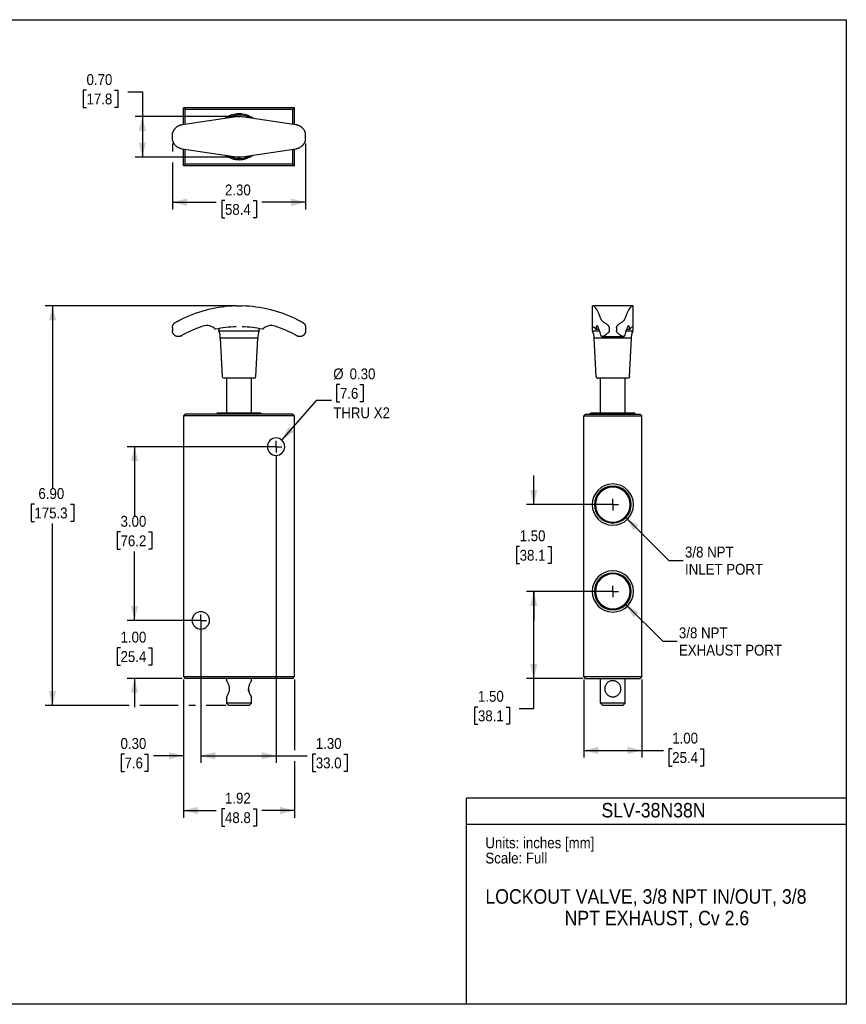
# Model space of a CAD drawing. Header units: inches. Extents: x 0 to 22, y 0 to 17.
# Tile 2 of 2: x 7.7 to 22, y 0 to 17. Entities that reach past the tile are written whole.
import ezdxf
from ezdxf.enums import TextEntityAlignment as Align

# ---------------------------------------------------------------- set-up
doc = ezdxf.new("R2010")
doc.units = ezdxf.units.IN
doc.header["$MEASUREMENT"] = 0
doc.linetypes.add('CENTERX2', pattern=[0.8, 0.5, -0.1, 0.1, -0.1])
doc.layers.add('CENTER', color=40, linetype='CENTERX2')
doc.layers.add('SLD-DEFPOINTS', color=7, linetype='Continuous')
doc.layers.add('DIMENSIONS', color=140, linetype='Continuous', lineweight=25)
doc.layers.add('TEXT', color=140, linetype='Continuous', lineweight=25)
doc.styles.add('SLDTEXTSTYLE0', font='GOTHIC.TTF', dxfattribs={"width": 0.913})
doc.dimstyles.new('SLDDIMSTYLE0', dxfattribs={"dimtxt": 0.1875, "dimasz": 0.25, "dimexe": 0, "dimexo": 0.0625, "dimgap": 0.046875, "dimtad": 0, "dimtih": 1, "dimtoh": 1, "dimrnd": 1e-09, "dimzin": 4, "dimdsep": 46, "dimtxsty": 'SLDTEXTSTYLE0', "dimsah": 1, "dimcen": 0.09, "dimadec": 0, "dimazin": 1, "dimtfac": 1, "dimtmove": 0, "dimatfit": 0, "dimfxl": 0, "dimfrac": 2, "dimtolj": 1, "dimtzin": 12, "dimarcsym": 0})
doc.dimstyles.new('SLDDIMSTYLE1', dxfattribs={"dimtxt": 0.1875, "dimasz": 0.25, "dimexe": 0, "dimexo": 0.0625, "dimgap": 0.046875, "dimtad": 0, "dimtih": 1, "dimtoh": 1, "dimrnd": 1e-09, "dimzin": 4, "dimdsep": 46, "dimtxsty": 'SLDTEXTSTYLE0', "dimsah": 1, "dimcen": 0.09, "dimadec": 0, "dimazin": 1, "dimtfac": 1, "dimtofl": 0, "dimtmove": 0, "dimatfit": 3, "dimfxl": 0, "dimfrac": 2, "dimtolj": 1, "dimtzin": 12, "dimarcsym": 0})
doc.dimstyles.new('SLDDIMSTYLE2', dxfattribs={"dimtxt": 0.1875, "dimasz": 0.25, "dimexe": 0, "dimexo": 0.0625, "dimgap": 0.046875, "dimtad": 0, "dimtih": 1, "dimtoh": 1, "dimrnd": 1e-09, "dimzin": 0, "dimdsep": 46, "dimtxsty": 'SLDTEXTSTYLE0', "dimsah": 1, "dimcen": 0.09, "dimadec": 0, "dimazin": 0, "dimtfac": 1, "dimtmove": 0, "dimatfit": 0, "dimfxl": 0, "dimfrac": 2, "dimtolj": 1, "dimtzin": 12, "dimarcsym": 0})
doc.dimstyles.new('SLDDIMSTYLE3', dxfattribs={"dimtxt": 0.1875, "dimasz": 0.25, "dimexe": 0, "dimexo": 0.0625, "dimgap": 0.046875, "dimtad": 0, "dimtih": 1, "dimtoh": 1, "dimrnd": 1e-09, "dimzin": 12, "dimdsep": 46, "dimtxsty": 'SLDTEXTSTYLE0', "dimsah": 1, "dimcen": 0.09, "dimadec": 0, "dimazin": 3, "dimtfac": 1, "dimtofl": 0, "dimtmove": 0, "dimatfit": 3, "dimfxl": 0, "dimfrac": 2, "dimtolj": 1, "dimtzin": 12, "dimarcsym": 0})
doc.dimstyles.new('SLDDIMSTYLE4', dxfattribs={"dimtxt": 0.1875, "dimasz": 0.25, "dimexe": 0, "dimexo": 0.0625, "dimgap": 0.046875, "dimtad": 0, "dimtih": 1, "dimtoh": 1, "dimrnd": 1e-09, "dimzin": 0, "dimdsep": 46, "dimtxsty": 'SLDTEXTSTYLE0', "dimsah": 1, "dimcen": 0, "dimadec": 0, "dimazin": 0, "dimtfac": 1, "dimtofl": 0, "dimtmove": 0, "dimatfit": 3, "dimfxl": 0, "dimfrac": 2, "dimtolj": 1, "dimtzin": 12, "dimarcsym": 0})
doc.dimstyles.new('SLDDIMSTYLE5', dxfattribs={"dimtxt": 0.1875, "dimasz": 0.25, "dimexe": 0, "dimexo": 0.0625, "dimgap": 0.046875, "dimtad": 0, "dimtih": 1, "dimtoh": 1, "dimrnd": 1e-09, "dimzin": 12, "dimdsep": 46, "dimtxsty": 'SLDTEXTSTYLE0', "dimsah": 1, "dimcen": 0, "dimadec": 0, "dimazin": 3, "dimtfac": 1, "dimtofl": 0, "dimtmove": 0, "dimatfit": 3, "dimfxl": 0, "dimfrac": 2, "dimtolj": 1, "dimtzin": 12, "dimarcsym": 0})
doc.dimstyles.new('SLDDIMSTYLE6', dxfattribs={"dimtxt": 0.1875, "dimasz": 0.25, "dimexe": 0, "dimexo": 0.0625, "dimgap": 0.046875, "dimtad": 0, "dimtih": 1, "dimtoh": 1, "dimrnd": 1e-09, "dimzin": 0, "dimdsep": 46, "dimtxsty": 'SLDTEXTSTYLE0', "dimsah": 1, "dimcen": 0.09, "dimadec": 0, "dimazin": 0, "dimtfac": 1, "dimtofl": 0, "dimtmove": 0, "dimatfit": 3, "dimfxl": 0, "dimfrac": 2, "dimtolj": 1, "dimtzin": 12, "dimarcsym": 0})

# ---------------------------------------------------------------- blocks, each defined once
blk = doc.blocks.new('Block1')
at = {"color": 140, "linetype": 'Continuous', "lineweight": 18}
blk.add_line((22, 0), (22, 3.56), dxfattribs=at)
at = {"layer": 'TEXT'}
for p, q in [((22, 3.56), (15.44, 3.56)), ((15.44, 0), (15.44, 3.56)), ((15.44, 3.11), (22, 3.11)), ((22, 0), (15.44, 0))]:
    blk.add_line(p, q, dxfattribs=at)
at = {"layer": 'TEXT', "char_height": 0.1875, "attachment_point": 1, "style": 'SLDTEXTSTYLE0'}
for s, insert in [('Units: inches [mm]', (15.766, 2.882)), ('Scale: Full', (15.766, 2.619))]:
    blk.add_mtext(s, dxfattribs=dict(at, insert=insert))
at = {"layer": 'TEXT', "color": 140, "style": 'SLDTEXTSTYLE0', "width": 0.913}
for tag, p in [('AUTOATTR1', (17.771, 3.151)), ('AUTOATTR0_0', (15.766, 1.662)), ('AUTOATTR0_1', (17.134, 1.289))]:
    blk.add_attdef(tag, text='', height=0.25, dxfattribs=at).set_placement(p, align=Align.BOTTOM_LEFT)
blk = doc.blocks.new('_D')
at = {"layer": 'DIMENSIONS'}
for p, q in [((9.706, 6.628), (9.706, 7.128)), ((10.801, 6.628), (9.581, 6.628)), ((9.464, 6.156), (9.406, 6.156)), ((9.406, 6.156), (9.406, 5.858)), ((9.948, 6.156), (10.006, 6.156)), ((10.006, 6.156), (10.006, 5.858)), ((9.406, 5.858), (9.464, 5.858)), ((10.006, 5.858), (9.948, 5.858)), ((10.531, 5.628), (9.581, 5.628)), ((9.706, 5.628), (9.706, 5.128))]:
    blk.add_line(p, q, dxfattribs=at)
for points in [[(9.706, 6.628), (9.768, 6.878), (9.643, 6.878)], [(9.706, 5.628), (9.643, 5.378), (9.768, 5.378)]]:
    blk.add_solid(points, dxfattribs=at)
at = {"layer": 'DIMENSIONS', "char_height": 0.1875, "attachment_point": 1, "style": 'SLDTEXTSTYLE0'}
for s, insert in [('1.00', (9.464, 6.433)), ('25.4', (9.464, 6.097))]:
    blk.add_mtext(s, dxfattribs=dict(at, insert=insert))
blk = doc.blocks.new('_D_1')
at = {"layer": 'DIMENSIONS'}
for p, q in [((12.101, 9.628), (9.581, 9.628)), ((9.706, 9.628), (9.706, 8.436)), ((9.464, 8.156), (9.406, 8.156)), ((9.406, 8.156), (9.406, 7.858)), ((9.948, 8.156), (10.006, 8.156)), ((10.006, 8.156), (10.006, 7.858)), ((9.406, 7.858), (9.464, 7.858)), ((10.006, 7.858), (9.948, 7.858)), ((9.706, 6.628), (9.706, 7.82)), ((10.701, 6.628), (9.581, 6.628))]:
    blk.add_line(p, q, dxfattribs=at)
for points in [[(9.706, 9.628), (9.643, 9.378), (9.768, 9.378)], [(9.706, 6.628), (9.768, 6.878), (9.643, 6.878)]]:
    blk.add_solid(points, dxfattribs=at)
at = {"layer": 'DIMENSIONS', "char_height": 0.1875, "attachment_point": 1, "style": 'SLDTEXTSTYLE0'}
for s, insert in [('3.00', (9.464, 8.433)), ('76.2', (9.464, 8.097))]:
    blk.add_mtext(s, dxfattribs=dict(at, insert=insert))
blk = doc.blocks.new('_D_2')
at = {"layer": 'DIMENSIONS'}
for p, q in [((10.851, 6.578), (10.851, 4.167)), ((10.551, 5.608), (10.551, 4.167)), ((9.533, 4.319), (9.476, 4.319)), ((9.476, 4.319), (9.476, 4.022)), ((9.879, 4.319), (9.936, 4.319)), ((9.936, 4.319), (9.936, 4.022)), ((10.551, 4.292), (10.031, 4.292)), ((10.851, 4.292), (11.351, 4.292)), ((9.476, 4.022), (9.533, 4.022)), ((9.936, 4.022), (9.879, 4.022))]:
    blk.add_line(p, q, dxfattribs=at)
for points in [[(10.551, 4.292), (10.301, 4.354), (10.301, 4.229)], [(10.851, 4.292), (11.101, 4.229), (11.101, 4.354)]]:
    blk.add_solid(points, dxfattribs=at)
at = {"layer": 'DIMENSIONS', "char_height": 0.1875, "attachment_point": 1, "style": 'SLDTEXTSTYLE0'}
for s, insert in [('0.30', (9.464, 4.597)), ('7.6', (9.533, 4.261))]:
    blk.add_mtext(s, dxfattribs=dict(at, insert=insert))
blk = doc.blocks.new('_D_3')
at = {"layer": 'DIMENSIONS'}
for p, q in [((12.151, 9.478), (12.151, 4.167)), ((10.851, 6.478), (10.851, 4.167)), ((10.851, 4.292), (12.151, 4.292)), ((12.151, 4.292), (12.685, 4.292)), ((12.837, 4.319), (12.78, 4.319)), ((12.78, 4.319), (12.78, 4.022)), ((13.322, 4.319), (13.379, 4.319)), ((13.379, 4.319), (13.379, 4.022)), ((12.78, 4.022), (12.837, 4.022)), ((13.379, 4.022), (13.322, 4.022))]:
    blk.add_line(p, q, dxfattribs=at)
for points in [[(10.851, 4.292), (11.101, 4.229), (11.101, 4.354)], [(12.151, 4.292), (11.901, 4.354), (11.901, 4.229)]]:
    blk.add_solid(points, dxfattribs=at)
at = {"layer": 'DIMENSIONS', "char_height": 0.1875, "attachment_point": 1, "style": 'SLDTEXTSTYLE0'}
for s, insert in [('1.30', (12.837, 4.597)), ('33.0', (12.837, 4.261))]:
    blk.add_mtext(s, dxfattribs=dict(at, insert=insert))
blk = doc.blocks.new('_D_4')
at = {"layer": 'DIMENSIONS'}
for p, q in [((10.551, 5.608), (10.551, 3.222)), ((12.471, 5.608), (12.471, 4.386)), ((12.471, 4.198), (12.471, 3.222)), ((10.551, 3.347), (11.116, 3.347)), ((11.268, 3.375), (11.211, 3.375)), ((11.211, 3.375), (11.211, 3.077)), ((11.753, 3.375), (11.811, 3.375)), ((11.811, 3.375), (11.811, 3.077)), ((12.471, 3.347), (11.906, 3.347)), ((11.211, 3.077), (11.268, 3.077)), ((11.811, 3.077), (11.753, 3.077))]:
    blk.add_line(p, q, dxfattribs=at)
for points in [[(10.551, 3.347), (10.801, 3.284), (10.801, 3.409)], [(12.471, 3.347), (12.221, 3.409), (12.221, 3.284)]]:
    blk.add_solid(points, dxfattribs=at)
at = {"layer": 'DIMENSIONS', "char_height": 0.1875, "attachment_point": 1, "style": 'SLDTEXTSTYLE0'}
for s, insert in [('1.92', (11.268, 3.652)), ('48.8', (11.268, 3.316))]:
    blk.add_mtext(s, dxfattribs=dict(at, insert=insert))
blk = doc.blocks.new('_D_5')
at = {"layer": 'DIMENSIONS'}
for p, q in [((13.253, 10.7), (13.196, 10.7)), ((13.196, 10.7), (13.196, 10.402)), ((13.599, 10.7), (13.656, 10.7)), ((13.656, 10.7), (13.656, 10.402)), ((12.25, 9.741), (12.857, 10.43)), ((12.857, 10.43), (13.107, 10.43)), ((13.196, 10.402), (13.253, 10.402)), ((13.656, 10.402), (13.599, 10.402))]:
    blk.add_line(p, q, dxfattribs=at)
blk.add_solid([(12.25, 9.741), (12.462, 9.887), (12.368, 9.969)], dxfattribs=at)
at = {"layer": 'DIMENSIONS', "char_height": 0.1875, "attachment_point": 1, "style": 'SLDTEXTSTYLE0'}
for s, insert in [('%%c', (13.138, 10.978)), ('0.30', (13.421, 10.978)), ('7.6', (13.253, 10.642)), ('THRU X2', (13.138, 10.306))]:
    blk.add_mtext(s, dxfattribs=dict(at, insert=insert))
blk = doc.blocks.new('_D_6')
at = {"layer": 'DIMENSIONS'}
for p, q in [((11.461, 12.058), (8.164, 12.058)), ((8.289, 12.058), (8.289, 8.916)), ((7.977, 8.636), (7.92, 8.636)), ((7.92, 8.636), (7.92, 8.338)), ((8.6, 8.636), (8.658, 8.636)), ((8.658, 8.636), (8.658, 8.338)), ((7.92, 8.338), (7.977, 8.338)), ((8.658, 8.338), (8.6, 8.338)), ((8.289, 5.158), (8.289, 8.3)), ((9.612, 5.158), (8.164, 5.158)), ((10.457, 5.158), (9.8, 5.158)), ((10.757, 5.158), (10.645, 5.158)), ((11.286, 5.158), (10.945, 5.158))]:
    blk.add_line(p, q, dxfattribs=at)
for points in [[(8.289, 12.058), (8.226, 11.808), (8.351, 11.808)], [(8.289, 5.158), (8.351, 5.408), (8.226, 5.408)]]:
    blk.add_solid(points, dxfattribs=at)
at = {"layer": 'DIMENSIONS', "char_height": 0.1875, "attachment_point": 1, "style": 'SLDTEXTSTYLE0'}
for s, insert in [('6.90', (8.046, 8.913)), ('175.3', (7.977, 8.577))]:
    blk.add_mtext(s, dxfattribs=dict(at, insert=insert))
blk = doc.blocks.new('SW_CENTERMARKSYMBOL_0')
at = {"layer": 'CENTER', "color": 0}
for q in [(-0.1, 0), (0, 0.1), (0, -0.1), (0.1, 0)]:
    blk.add_line((0, 0), q, dxfattribs=at)
blk = doc.blocks.new('SW_CENTERMARKSYMBOL_1')
at = {"layer": 'CENTER', "color": 0}
for q in [(-0.1, 0), (0, 0.1), (0, -0.1), (0.1, 0)]:
    blk.add_line((0, 0), q, dxfattribs=at)
blk = doc.blocks.new('_D_7')
at = {"layer": 'DIMENSIONS'}
for p, q in [((17.917, 7.128), (16.476, 7.128)), ((16.601, 5.628), (16.601, 7.128)), ((17.447, 5.628), (16.476, 5.628)), ((16.601, 5.106), (16.601, 5.628)), ((15.638, 5.133), (15.58, 5.133)), ((15.58, 5.133), (15.58, 4.836)), ((16.123, 5.133), (16.18, 5.133)), ((16.18, 5.133), (16.18, 4.836)), ((16.351, 5.106), (16.601, 5.106)), ((15.58, 4.836), (15.638, 4.836)), ((16.18, 4.836), (16.123, 4.836))]:
    blk.add_line(p, q, dxfattribs=at)
for points in [[(16.601, 7.128), (16.538, 6.878), (16.663, 6.878)], [(16.601, 5.628), (16.663, 5.878), (16.538, 5.878)]]:
    blk.add_solid(points, dxfattribs=at)
at = {"layer": 'DIMENSIONS', "char_height": 0.1875, "attachment_point": 1, "style": 'SLDTEXTSTYLE0'}
for s, insert in [('1.50', (15.638, 5.411)), ('38.1', (15.638, 5.075))]:
    blk.add_mtext(s, dxfattribs=dict(at, insert=insert))
blk = doc.blocks.new('_D_8')
at = {"layer": 'DIMENSIONS'}
for p, q in [((16.601, 8.628), (16.601, 9.128)), ((17.917, 8.628), (16.476, 8.628)), ((16.358, 7.906), (16.301, 7.906)), ((16.301, 7.906), (16.301, 7.608)), ((16.843, 7.906), (16.9, 7.906)), ((16.9, 7.906), (16.9, 7.608)), ((16.301, 7.608), (16.358, 7.608)), ((16.9, 7.608), (16.843, 7.608)), ((17.917, 7.128), (16.476, 7.128)), ((16.601, 7.128), (16.601, 6.628))]:
    blk.add_line(p, q, dxfattribs=at)
for points in [[(16.601, 8.628), (16.663, 8.878), (16.538, 8.878)], [(16.601, 7.128), (16.538, 6.878), (16.663, 6.878)]]:
    blk.add_solid(points, dxfattribs=at)
at = {"layer": 'DIMENSIONS', "char_height": 0.1875, "attachment_point": 1, "style": 'SLDTEXTSTYLE0'}
for s, insert in [('1.50', (16.358, 8.183)), ('38.1', (16.358, 7.847))]:
    blk.add_mtext(s, dxfattribs=dict(at, insert=insert))
blk = doc.blocks.new('_D_9')
at = {"layer": 'DIMENSIONS'}
for p, q in [((17.467, 5.608), (17.467, 4.259)), ((18.467, 5.608), (18.467, 4.259)), ((17.467, 4.384), (18.467, 4.384)), ((18.467, 4.384), (18.841, 4.384)), ((18.993, 4.412), (18.936, 4.412)), ((18.936, 4.412), (18.936, 4.114)), ((19.478, 4.412), (19.535, 4.412)), ((19.535, 4.412), (19.535, 4.114)), ((18.936, 4.114), (18.993, 4.114)), ((19.535, 4.114), (19.478, 4.114))]:
    blk.add_line(p, q, dxfattribs=at)
for points in [[(17.467, 4.384), (17.717, 4.322), (17.717, 4.447)], [(18.467, 4.384), (18.217, 4.447), (18.217, 4.322)]]:
    blk.add_solid(points, dxfattribs=at)
at = {"layer": 'DIMENSIONS', "char_height": 0.1875, "attachment_point": 1, "style": 'SLDTEXTSTYLE0'}
for s, insert in [('1.00', (18.993, 4.69)), ('25.4', (18.993, 4.354))]:
    blk.add_mtext(s, dxfattribs=dict(at, insert=insert))
blk = doc.blocks.new('_D_10')
at = {"layer": 'DIMENSIONS'}
for p, q in [((18.192, 6.903), (18.828, 6.267)), ((18.828, 6.267), (19.078, 6.267))]:
    blk.add_line(p, q, dxfattribs=at)
blk.add_solid([(18.192, 6.903), (18.325, 6.682), (18.413, 6.77)], dxfattribs=at)
at = {"layer": 'DIMENSIONS', "char_height": 0.1875, "attachment_point": 1, "style": 'SLDTEXTSTYLE0'}
for s, insert in [('3/8 NPT', (19.109, 6.507)), ('EXHAUST PORT', (19.109, 6.209))]:
    blk.add_mtext(s, dxfattribs=dict(at, insert=insert))
blk = doc.blocks.new('_D_11')
at = {"layer": 'DIMENSIONS'}
for p, q in [((18.192, 8.403), (18.932, 7.663)), ((18.932, 7.663), (19.182, 7.663))]:
    blk.add_line(p, q, dxfattribs=at)
blk.add_solid([(18.192, 8.403), (18.325, 8.182), (18.413, 8.27)], dxfattribs=at)
at = {"layer": 'DIMENSIONS', "char_height": 0.1875, "attachment_point": 1, "style": 'SLDTEXTSTYLE0'}
for s, insert in [('3/8 NPT', (19.214, 7.902)), ('INLET PORT', (19.214, 7.605))]:
    blk.add_mtext(s, dxfattribs=dict(at, insert=insert))
blk = doc.blocks.new('SW_CENTERMARKSYMBOL_2')
at = {"layer": 'CENTER', "color": 0}
for q in [(-0.1, 0), (0, 0.1), (0, -0.1), (0.1, 0)]:
    blk.add_line((0, 0), q, dxfattribs=at)
blk = doc.blocks.new('SW_CENTERMARKSYMBOL_3')
at = {"layer": 'CENTER', "color": 0}
for q in [(-0.1, 0), (0, 0.1), (0, -0.1), (0.1, 0)]:
    blk.add_line((0, 0), q, dxfattribs=at)
blk = doc.blocks.new('_D_12')
at = {"layer": 'DIMENSIONS'}
for p, q in [((8.877, 15.783), (8.82, 15.783)), ((8.82, 15.783), (8.82, 15.485)), ((9.362, 15.783), (9.419, 15.783)), ((9.419, 15.783), (9.419, 15.485)), ((9.591, 15.755), (9.841, 15.755)), ((9.841, 15.755), (9.841, 15.328)), ((8.82, 15.485), (8.877, 15.485)), ((9.419, 15.485), (9.362, 15.485)), ((11.461, 15.328), (9.716, 15.328)), ((9.841, 15.328), (9.841, 14.628)), ((11.461, 14.628), (9.716, 14.628))]:
    blk.add_line(p, q, dxfattribs=at)
for points in [[(9.841, 15.328), (9.778, 15.078), (9.903, 15.078)], [(9.841, 14.628), (9.903, 14.878), (9.778, 14.878)]]:
    blk.add_solid(points, dxfattribs=at)
at = {"layer": 'DIMENSIONS', "char_height": 0.1875, "attachment_point": 1, "style": 'SLDTEXTSTYLE0'}
for s, insert in [('0.70', (8.877, 16.06)), ('17.8', (8.877, 15.725))]:
    blk.add_mtext(s, dxfattribs=dict(at, insert=insert))
blk = doc.blocks.new('_D_13')
at = {"layer": 'DIMENSIONS'}
for p, q in [((10.361, 14.864), (10.361, 14.722)), ((12.661, 14.864), (12.661, 13.723)), ((10.361, 14.535), (10.361, 13.723)), ((10.361, 13.848), (11.116, 13.848)), ((11.268, 13.876), (11.211, 13.876)), ((11.211, 13.876), (11.211, 13.578)), ((11.753, 13.876), (11.811, 13.876)), ((11.811, 13.876), (11.811, 13.578)), ((12.661, 13.848), (11.906, 13.848)), ((11.211, 13.578), (11.268, 13.578)), ((11.811, 13.578), (11.753, 13.578))]:
    blk.add_line(p, q, dxfattribs=at)
for points in [[(10.361, 13.848), (10.611, 13.786), (10.611, 13.911)], [(12.661, 13.848), (12.411, 13.911), (12.411, 13.786)]]:
    blk.add_solid(points, dxfattribs=at)
at = {"layer": 'DIMENSIONS', "char_height": 0.1875, "attachment_point": 1, "style": 'SLDTEXTSTYLE0'}
for s, insert in [('2.30', (11.268, 14.154)), ('58.4', (11.268, 13.818))]:
    blk.add_mtext(s, dxfattribs=dict(at, insert=insert))

msp = doc.modelspace()

# ---------------------------------------------------------------- linework, layer by layer
at = {"color": 7, "linetype": 'Continuous'}
for p, q in [((0, 17), (22, 17)), ((22, 17), (22, 0)), ((22, 0), (0, 0))]:
    msp.add_line(p, q, dxfattribs=at)
for p, q in [((10.551, 15.188), (10.551, 15.478)), ((10.551, 15.478), (10.581, 15.448)), ((12.471, 15.478), (10.551, 15.478)), ((12.441, 15.448), (12.471, 15.478)), ((12.471, 15.188), (12.471, 15.478)), ((11.459, 15.324), (10.529, 15.185)), ((10.581, 15.193), (10.581, 15.448)), ((12.441, 15.448), (10.581, 15.448)), ((11.511, 15.33), (11.527, 15.328)), ((12.493, 15.185), (11.563, 15.324)), ((12.441, 15.193), (12.441, 15.448)), ((10.361, 14.914), (10.361, 15.042)), ((12.661, 14.914), (12.661, 15.042)), ((10.529, 14.772), (11.459, 14.632)), ((10.551, 14.478), (10.551, 14.768)), ((10.581, 14.508), (10.581, 14.764)), ((11.511, 14.626), (11.495, 14.629)), ((11.563, 14.632), (12.493, 14.772)), ((12.441, 14.508), (12.441, 14.764)), ((12.471, 14.478), (12.471, 14.768)), ((10.581, 14.508), (10.551, 14.478)), ((12.471, 14.478), (10.551, 14.478)), ((12.441, 14.508), (10.581, 14.508)), ((12.471, 14.478), (12.441, 14.508)), ((18.317, 12.058), (17.617, 12.058)), ((17.617, 11.625), (17.617, 12.058)), ((18.317, 11.625), (18.317, 12.058)), ((10.361, 11.686), (10.361, 11.628)), ((11.161, 11.665), (11.161, 11.625)), ((11.511, 11.625), (11.161, 11.625)), ((11.861, 11.625), (11.511, 11.625)), ((11.861, 11.625), (11.861, 11.665)), ((12.661, 11.686), (12.661, 11.628)), ((17.739, 11.625), (17.617, 11.625)), ((17.674, 11.654), (17.729, 11.654)), ((17.903, 11.686), (17.903, 11.628)), ((18.031, 11.686), (18.031, 11.628)), ((18.317, 11.625), (18.195, 11.625)), ((18.205, 11.654), (18.26, 11.654)), ((11.186, 11.502), (11.221, 10.837)), ((11.511, 11.502), (11.186, 11.502)), ((11.836, 11.502), (11.511, 11.502)), ((11.801, 10.837), (11.836, 11.502)), ((18.292, 11.502), (17.642, 11.502)), ((17.677, 10.837), (17.642, 11.502)), ((17.783, 11.528), (18.151, 11.528)), ((18.257, 10.837), (18.292, 11.502)), ((11.511, 10.808), (11.252, 10.808)), ((11.296, 10.808), (11.296, 10.208)), ((11.77, 10.808), (11.511, 10.808)), ((11.726, 10.208), (11.726, 10.808)), ((18.226, 10.808), (17.708, 10.808)), ((17.752, 10.208), (17.752, 10.808)), ((18.182, 10.208), (18.182, 10.808)), ((11.134, 10.208), (11.114, 10.188)), ((11.511, 10.208), (11.134, 10.208)), ((11.887, 10.208), (11.511, 10.208)), ((11.907, 10.188), (11.887, 10.208)), ((17.591, 10.208), (17.571, 10.188)), ((18.344, 10.208), (17.591, 10.208)), ((18.344, 10.208), (18.364, 10.188)), ((10.581, 10.188), (10.551, 10.158)), ((12.471, 10.158), (10.551, 10.158)), ((10.551, 10.158), (10.551, 5.658)), ((12.441, 10.188), (10.581, 10.188)), ((12.471, 10.158), (12.441, 10.188)), ((12.471, 5.658), (12.471, 10.158)), ((17.467, 10.158), (17.497, 10.188)), ((17.467, 5.658), (17.467, 10.158)), ((17.467, 10.158), (18.467, 10.158)), ((17.497, 10.188), (18.437, 10.188)), ((18.437, 10.188), (18.467, 10.158)), ((18.467, 5.658), (18.467, 10.158)), ((10.551, 5.658), (12.471, 5.658)), ((10.551, 5.658), (10.581, 5.628)), ((12.441, 5.628), (10.581, 5.628)), ((11.296, 5.628), (11.296, 5.588)), ((11.726, 5.588), (11.726, 5.628)), ((12.441, 5.628), (12.471, 5.658)), ((17.467, 5.658), (18.467, 5.658)), ((17.497, 5.628), (17.467, 5.658)), ((17.497, 5.628), (18.437, 5.628)), ((17.752, 5.198), (17.752, 5.628)), ((18.182, 5.198), (18.182, 5.628)), ((18.467, 5.658), (18.437, 5.628)), ((11.296, 5.308), (11.296, 5.198)), ((11.726, 5.198), (11.726, 5.308)), ((11.296, 5.198), (11.336, 5.158)), ((11.511, 5.198), (11.296, 5.198)), ((11.511, 5.158), (11.336, 5.158)), ((11.726, 5.198), (11.511, 5.198)), ((11.686, 5.158), (11.511, 5.158)), ((11.686, 5.158), (11.726, 5.198)), ((18.182, 5.198), (17.752, 5.198)), ((17.792, 5.158), (17.752, 5.198)), ((18.142, 5.158), (17.792, 5.158)), ((18.142, 5.158), (18.182, 5.198))]:
    msp.add_line(p, q)
at = {"flags": 128}
for points in [[(11.493, 15.327), (11.495, 15.328), (11.511, 15.33)], [(11.529, 14.629), (11.527, 14.629), (11.511, 14.626)]]:
    msp.add_lwpolyline(points, dxfattribs=at)
for centre, radius, start, end in [((11.511, 14.978), 0.397, 90, 126.549), ((11.511, 14.978), 0.377, 90, 120.1468), ((11.511, 14.978), 0.397, 53.451, 90), ((11.511, 14.978), 0.377, 59.8532, 90), ((11.511, 14.978), 0.396, 233.451, 270), ((11.511, 14.978), 0.376, 239.8532, 270), ((11.511, 14.978), 0.396, 270, 306.549), ((11.511, 14.978), 0.377, 270, 300.1468), ((11.511, 9.798), 2.26, 91.315, 115.7513), ((11.511, 9.798), 2.26, 64.2487, 88.685), ((11.511, 9.798), 2.01, 108.0488, 119.2423), ((10.953, 11.509), 0.21, 43.5852, 108.0488), ((11.511, 9.798), 1.9, 91.5642, 102.3252), ((10.977, 11.524), 0.21, 354.1007, 28.8772), ((11.511, 9.798), 1.9, 77.6748, 88.4358), ((12.045, 11.524), 0.21, 151.1228, 185.8993), ((12.069, 11.509), 0.21, 71.9512, 136.4148), ((11.511, 9.798), 2.01, 60.7577, 71.9512), ((11.252, 10.839), 0.031, 183, 270), ((11.77, 10.839), 0.031, 270, 357), ((12.151, 9.628), 0.15, 0, 180), ((12.151, 9.628), 0.15, 180, 0), ((17.967, 8.628), 0.356, 0, 180), ((17.967, 8.628), 0.318, 0, 180), ((17.967, 8.628), 0.302, 0, 180), ((17.967, 8.628), 0.356, 180, 0), ((17.967, 8.628), 0.318, 180, 0), ((17.967, 8.628), 0.302, 180, 0), ((17.967, 7.128), 0.356, 0, 180), ((17.967, 7.128), 0.318, 0, 180), ((17.967, 7.128), 0.302, 0, 180), ((17.967, 7.128), 0.356, 180, 0), ((17.967, 7.128), 0.318, 180, 0), ((17.967, 7.128), 0.302, 180, 0), ((10.851, 6.628), 0.15, 0, 180), ((10.851, 6.628), 0.15, 180, 0)]:
    msp.add_arc(centre, radius, start, end)
for centre, major_axis, start_param, end_param in [((17.613, 9.798), (0, 2.26), 5.83374, 6.260235), ((18.321, 9.798), (0, 2.26), 0.022951, 0.449445), ((17.697, 11.509), (0, 0.21), 5.968174, 7.093276), ((18.237, 11.509), (0, 0.21), 5.473095, 6.598196), ((17.613, 9.798), (0, 1.9), 6.068069, 6.255885), ((17.613, 9.798), (0, 2.01), 5.772811, 5.968174), ((18.321, 9.798), (0, 2.01), 0.315011, 0.510374), ((18.321, 9.798), (0, 1.9), 0.0273, 0.215116)]:
    msp.add_ellipse(centre, major_axis=major_axis, ratio=0.149838, start_param=start_param, end_param=end_param)
for points, knots in [([(11.511, 15.328), (11.509, 15.328), (11.504, 15.328), (11.497, 15.328), (11.49, 15.328), (11.483, 15.327), (11.476, 15.327), (11.468, 15.326), (11.463, 15.325), (11.46, 15.325), (11.459, 15.324)], [0, 0, 0, 0, 0.135855, 0.271767, 0.407796, 0.543999, 0.680433, 0.817155, 0.954223, 1, 1, 1, 1]), ([(11.563, 15.324), (11.56, 15.325), (11.556, 15.325), (11.549, 15.326), (11.542, 15.327), (11.535, 15.328), (11.527, 15.328), (11.52, 15.328), (11.515, 15.328), (11.512, 15.328), (11.511, 15.328)], [0, 0, 0, 0, 0.137196, 0.2740274, 0.4105512, 0.5468244, 0.6829047, 0.8188496, 0.9547172, 1, 1, 1, 1]), ([(10.529, 15.185), (10.526, 15.185), (10.52, 15.184), (10.508, 15.181), (10.494, 15.177), (10.477, 15.171), (10.461, 15.163), (10.445, 15.154), (10.431, 15.143), (10.42, 15.134), (10.414, 15.128), (10.412, 15.126)], [0, 0, 0, 0, 0.068499, 0.136657, 0.272338, 0.407891, 0.544132, 0.681103, 0.817634, 0.954245, 1, 1, 1, 1]), ([(12.61, 15.126), (12.607, 15.128), (12.603, 15.133), (12.596, 15.139), (12.589, 15.145), (12.579, 15.152), (12.566, 15.16), (12.55, 15.168), (12.534, 15.175), (12.516, 15.18), (12.503, 15.184), (12.495, 15.185), (12.493, 15.185)], [0, 0, 0, 0, 0.068532, 0.136685, 0.204584, 0.272349, 0.407911, 0.544241, 0.681171, 0.817663, 0.954268, 1, 1, 1, 1]), ([(10.412, 15.126), (10.411, 15.125), (10.409, 15.123), (10.405, 15.119), (10.401, 15.114), (10.395, 15.107), (10.39, 15.101), (10.386, 15.094), (10.382, 15.088), (10.378, 15.081), (10.374, 15.074), (10.371, 15.068), (10.368, 15.062), (10.366, 15.056), (10.364, 15.05), (10.362, 15.046), (10.361, 15.044), (10.361, 15.043), (10.361, 15.042), (10.361, 15.042), (10.361, 15.042)], [0, 0, 0, 0, 0.034244, 0.068348, 0.136252, 0.203932, 0.271583, 0.339449, 0.407531, 0.475764, 0.544037, 0.612223, 0.680561, 0.749004, 0.817516, 0.885783, 0.919992, 0.954208, 0.97705, 1, 1, 1, 1]), ([(12.661, 15.042), (12.661, 15.042), (12.661, 15.042), (12.661, 15.043), (12.661, 15.044), (12.66, 15.044), (12.66, 15.046), (12.659, 15.048), (12.658, 15.052), (12.655, 15.058), (12.653, 15.064), (12.65, 15.07), (12.646, 15.076), (12.642, 15.085), (12.635, 15.096), (12.625, 15.109), (12.616, 15.119), (12.611, 15.125), (12.61, 15.126)], [0, 0, 0, 0, 0.0230663, 0.0459563, 0.0687882, 0.0916237, 0.1144813, 0.1373441, 0.2058134, 0.2743921, 0.342503, 0.4103553, 0.4782232, 0.54628, 0.6827255, 0.8185143, 0.9543821, 1, 1, 1, 1]), ([(10.361, 14.914), (10.361, 14.914), (10.361, 14.914), (10.361, 14.914), (10.361, 14.913), (10.362, 14.912), (10.362, 14.911), (10.363, 14.909), (10.364, 14.905), (10.366, 14.899), (10.369, 14.893), (10.372, 14.887), (10.375, 14.88), (10.38, 14.871), (10.387, 14.86), (10.397, 14.847), (10.406, 14.837), (10.411, 14.832), (10.412, 14.83)], [0, 0, 0, 0, 0.023066, 0.045956, 0.068788, 0.091624, 0.114481, 0.137344, 0.205813, 0.274392, 0.342503, 0.410355, 0.478223, 0.54628, 0.682725, 0.818514, 0.954382, 1, 1, 1, 1]), ([(10.412, 14.83), (10.415, 14.828), (10.419, 14.824), (10.426, 14.818), (10.433, 14.812), (10.443, 14.805), (10.456, 14.797), (10.472, 14.789), (10.488, 14.782), (10.505, 14.776), (10.519, 14.773), (10.527, 14.772), (10.529, 14.772)], [0, 0, 0, 0, 0.068532, 0.136685, 0.204584, 0.272349, 0.407911, 0.544241, 0.681171, 0.817663, 0.954268, 1, 1, 1, 1]), ([(12.493, 14.772), (12.496, 14.772), (12.502, 14.773), (12.513, 14.776), (12.528, 14.78), (12.545, 14.786), (12.561, 14.794), (12.576, 14.803), (12.591, 14.814), (12.602, 14.823), (12.608, 14.829), (12.61, 14.83)], [0, 0, 0, 0, 0.0684989, 0.1366574, 0.2723376, 0.4078908, 0.5441324, 0.6811032, 0.8176335, 0.9542448, 1, 1, 1, 1]), ([(12.61, 14.83), (12.611, 14.831), (12.613, 14.833), (12.617, 14.838), (12.621, 14.843), (12.626, 14.849), (12.631, 14.856), (12.636, 14.862), (12.64, 14.869), (12.644, 14.876), (12.648, 14.882), (12.651, 14.889), (12.654, 14.895), (12.656, 14.901), (12.658, 14.907), (12.66, 14.91), (12.66, 14.913), (12.661, 14.914), (12.661, 14.914), (12.661, 14.914), (12.661, 14.914)], [0, 0, 0, 0, 0.034244, 0.068348, 0.136252, 0.203932, 0.271583, 0.339449, 0.407531, 0.475764, 0.544037, 0.612223, 0.680561, 0.749004, 0.817516, 0.885783, 0.919992, 0.954208, 0.97705, 1, 1, 1, 1]), ([(11.459, 14.632), (11.461, 14.632), (11.466, 14.631), (11.476, 14.63), (11.487, 14.629), (11.5, 14.628), (11.508, 14.628), (11.511, 14.628)], [0, 0, 0, 0, 0.1372, 0.274036, 0.546828, 0.818847, 1, 1, 1, 1]), ([(11.511, 14.628), (11.513, 14.628), (11.518, 14.628), (11.527, 14.629), (11.539, 14.629), (11.552, 14.631), (11.56, 14.632), (11.563, 14.632)], [0, 0, 0, 0, 0.135859, 0.2717761, 0.5440016, 0.8171525, 1, 1, 1, 1]), ([(11.459, 12.057), (11.461, 12.057), (11.466, 12.058), (11.476, 12.058), (11.487, 12.058), (11.5, 12.058), (11.508, 12.058), (11.511, 12.058)], [0, 0, 0, 0, 0.1372, 0.274036, 0.546828, 0.818847, 1, 1, 1, 1]), ([(11.511, 12.058), (11.513, 12.058), (11.518, 12.058), (11.527, 12.058), (11.539, 12.058), (11.552, 12.058), (11.56, 12.057), (11.563, 12.057)], [0, 0, 0, 0, 0.135859, 0.2717761, 0.5440016, 0.8171525, 1, 1, 1, 1]), ([(17.617, 12.058), (17.617, 12.058), (17.617, 12.058), (17.617, 12.058), (17.618, 12.058), (17.619, 12.058), (17.62, 12.057), (17.621, 12.057)], [0, 0, 0, 0, 0.135859, 0.2717761, 0.5440016, 0.8171525, 1, 1, 1, 1]), ([(18.313, 12.057), (18.313, 12.057), (18.314, 12.058), (18.315, 12.058), (18.316, 12.058), (18.316, 12.058), (18.317, 12.058), (18.317, 12.058), (18.317, 12.058), (18.317, 12.058), (18.317, 12.058)], [0, 0, 0, 0, 0.137196, 0.2740274, 0.4105512, 0.5468244, 0.6829047, 0.8188496, 0.9547172, 1, 1, 1, 1]), ([(10.361, 11.686), (10.361, 11.687), (10.361, 11.689), (10.361, 11.692), (10.361, 11.695), (10.362, 11.698), (10.362, 11.701), (10.363, 11.705), (10.364, 11.712), (10.366, 11.719), (10.369, 11.725), (10.372, 11.732), (10.375, 11.737), (10.38, 11.745), (10.387, 11.754), (10.397, 11.763), (10.406, 11.769), (10.411, 11.772), (10.412, 11.773)], [0, 0, 0, 0, 0.023066, 0.045956, 0.068788, 0.091624, 0.114481, 0.137344, 0.205813, 0.274392, 0.342503, 0.410355, 0.478223, 0.54628, 0.682725, 0.818514, 0.954382, 1, 1, 1, 1]), ([(10.412, 11.773), (10.415, 11.774), (10.419, 11.777), (10.426, 11.78), (10.433, 11.784), (10.443, 11.79), (10.456, 11.796), (10.472, 11.805), (10.488, 11.813), (10.505, 11.822), (10.519, 11.829), (10.527, 11.833), (10.529, 11.834)], [0, 0, 0, 0, 0.068532, 0.136685, 0.204584, 0.272349, 0.407911, 0.544241, 0.681171, 0.817663, 0.954268, 1, 1, 1, 1]), ([(12.493, 11.834), (12.496, 11.832), (12.502, 11.829), (12.513, 11.823), (12.528, 11.816), (12.545, 11.808), (12.561, 11.799), (12.576, 11.791), (12.591, 11.783), (12.602, 11.777), (12.608, 11.774), (12.61, 11.773)], [0, 0, 0, 0, 0.0684989, 0.1366574, 0.2723376, 0.4078908, 0.5441324, 0.6811032, 0.8176335, 0.9542448, 1, 1, 1, 1]), ([(12.61, 11.773), (12.611, 11.772), (12.613, 11.771), (12.617, 11.769), (12.621, 11.765), (12.626, 11.761), (12.631, 11.757), (12.636, 11.752), (12.64, 11.747), (12.644, 11.741), (12.648, 11.736), (12.651, 11.73), (12.654, 11.723), (12.656, 11.716), (12.658, 11.709), (12.66, 11.702), (12.66, 11.696), (12.661, 11.692), (12.661, 11.689), (12.661, 11.687), (12.661, 11.686)], [0, 0, 0, 0, 0.034244, 0.068348, 0.136252, 0.203932, 0.271583, 0.339449, 0.407531, 0.475764, 0.544037, 0.612223, 0.680561, 0.749004, 0.817516, 0.885783, 0.919992, 0.954208, 0.97705, 1, 1, 1, 1]), ([(17.76, 11.834), (17.761, 11.832), (17.762, 11.829), (17.764, 11.823), (17.768, 11.816), (17.775, 11.808), (17.783, 11.799), (17.792, 11.791), (17.802, 11.783), (17.812, 11.777), (17.818, 11.774), (17.819, 11.773)], [0, 0, 0, 0, 0.0684989, 0.1366574, 0.2723376, 0.4078908, 0.5441324, 0.6811032, 0.8176335, 0.9542448, 1, 1, 1, 1]), ([(17.819, 11.773), (17.82, 11.772), (17.822, 11.771), (17.826, 11.769), (17.832, 11.765), (17.838, 11.761), (17.845, 11.757), (17.851, 11.752), (17.858, 11.747), (17.864, 11.741), (17.871, 11.736), (17.877, 11.73), (17.884, 11.723), (17.89, 11.716), (17.895, 11.709), (17.899, 11.702), (17.901, 11.696), (17.902, 11.692), (17.903, 11.689), (17.903, 11.687), (17.903, 11.686)], [0, 0, 0, 0, 0.034244, 0.068348, 0.136252, 0.203932, 0.271583, 0.339449, 0.407531, 0.475764, 0.544037, 0.612223, 0.680561, 0.749004, 0.817516, 0.885783, 0.919992, 0.954208, 0.97705, 1, 1, 1, 1]), ([(18.031, 11.686), (18.031, 11.687), (18.031, 11.689), (18.031, 11.692), (18.032, 11.695), (18.033, 11.698), (18.034, 11.701), (18.037, 11.705), (18.041, 11.712), (18.046, 11.719), (18.052, 11.725), (18.059, 11.732), (18.065, 11.737), (18.074, 11.745), (18.085, 11.754), (18.098, 11.763), (18.108, 11.769), (18.114, 11.772), (18.115, 11.773)], [0, 0, 0, 0, 0.0230663, 0.0459563, 0.0687882, 0.0916237, 0.1144813, 0.1373441, 0.2058134, 0.2743921, 0.342503, 0.4103553, 0.4782232, 0.54628, 0.6827255, 0.8185143, 0.9543821, 1, 1, 1, 1]), ([(18.115, 11.773), (18.117, 11.774), (18.121, 11.777), (18.128, 11.78), (18.133, 11.784), (18.14, 11.79), (18.148, 11.796), (18.157, 11.805), (18.164, 11.813), (18.169, 11.822), (18.172, 11.829), (18.173, 11.833), (18.174, 11.834)], [0, 0, 0, 0, 0.068532, 0.136685, 0.204584, 0.272349, 0.407911, 0.544241, 0.681171, 0.817663, 0.954268, 1, 1, 1, 1]), ([(10.511, 11.541), (10.509, 11.54), (10.506, 11.539), (10.501, 11.536), (10.495, 11.534), (10.488, 11.532), (10.477, 11.529), (10.464, 11.528), (10.449, 11.529), (10.434, 11.531), (10.421, 11.536), (10.409, 11.542), (10.399, 11.549), (10.39, 11.558), (10.382, 11.567), (10.375, 11.577), (10.37, 11.587), (10.367, 11.595), (10.364, 11.601), (10.363, 11.609), (10.362, 11.616), (10.361, 11.622), (10.361, 11.626), (10.361, 11.628)], [0, 0, 0, 0, 0.022881, 0.045601, 0.068248, 0.102265, 0.136551, 0.204723, 0.273089, 0.341119, 0.409126, 0.477408, 0.545182, 0.612939, 0.681107, 0.749235, 0.81717, 0.851381, 0.885676, 0.919986, 0.954214, 0.977071, 1, 1, 1, 1]), ([(12.661, 11.628), (12.661, 11.627), (12.661, 11.625), (12.661, 11.621), (12.66, 11.618), (12.66, 11.615), (12.659, 11.61), (12.658, 11.604), (12.656, 11.597), (12.654, 11.591), (12.65, 11.583), (12.645, 11.574), (12.638, 11.564), (12.629, 11.555), (12.62, 11.547), (12.609, 11.54), (12.596, 11.534), (12.583, 11.53), (12.568, 11.528), (12.553, 11.528), (12.54, 11.53), (12.529, 11.533), (12.522, 11.536), (12.516, 11.539), (12.513, 11.54), (12.511, 11.541)], [0, 0, 0, 0, 0.013826, 0.027538, 0.041225, 0.054944, 0.068676, 0.102859, 0.137208, 0.171346, 0.205299, 0.273181, 0.341419, 0.409445, 0.477313, 0.545486, 0.613573, 0.68163, 0.749834, 0.817737, 0.88613, 0.920201, 0.954289, 0.977091, 1, 1, 1, 1]), ([(17.642, 11.502), (17.644, 11.523), (17.643, 11.545), (17.635, 11.586), (17.627, 11.606), (17.617, 11.625)], [0, 0, 0, 0, 0.5, 0.5, 1, 1, 1, 1]), ([(17.903, 11.628), (17.903, 11.627), (17.903, 11.625), (17.902, 11.621), (17.902, 11.618), (17.9, 11.615), (17.898, 11.61), (17.895, 11.604), (17.889, 11.597), (17.884, 11.591), (17.876, 11.583), (17.866, 11.574), (17.854, 11.564), (17.841, 11.555), (17.829, 11.547), (17.818, 11.54), (17.807, 11.534), (17.796, 11.53), (17.787, 11.528), (17.779, 11.528), (17.773, 11.53), (17.769, 11.533), (17.767, 11.536), (17.765, 11.539), (17.764, 11.54), (17.764, 11.541)], [0, 0, 0, 0, 0.013826, 0.027538, 0.041225, 0.054944, 0.068676, 0.102859, 0.137208, 0.171346, 0.205299, 0.273181, 0.341419, 0.409445, 0.477313, 0.545486, 0.613573, 0.68163, 0.749834, 0.817737, 0.88613, 0.920201, 0.954289, 0.977091, 1, 1, 1, 1]), ([(18.17, 11.541), (18.17, 11.54), (18.169, 11.539), (18.167, 11.536), (18.166, 11.534), (18.163, 11.532), (18.159, 11.529), (18.153, 11.528), (18.144, 11.529), (18.134, 11.531), (18.124, 11.536), (18.112, 11.542), (18.101, 11.549), (18.089, 11.558), (18.076, 11.567), (18.064, 11.577), (18.054, 11.587), (18.046, 11.595), (18.041, 11.601), (18.036, 11.609), (18.033, 11.616), (18.031, 11.622), (18.031, 11.626), (18.031, 11.628)], [0, 0, 0, 0, 0.022881, 0.045601, 0.068248, 0.102265, 0.136551, 0.204723, 0.273089, 0.341119, 0.409126, 0.477408, 0.545182, 0.612939, 0.681107, 0.749235, 0.81717, 0.851381, 0.885676, 0.919986, 0.954214, 0.977071, 1, 1, 1, 1]), ([(18.292, 11.502), (18.29, 11.523), (18.291, 11.545), (18.299, 11.586), (18.307, 11.606), (18.317, 11.625)], [0, 0, 0, 0, 0.5, 0.5, 1, 1, 1, 1]), ([(10.511, 11.541), (10.512, 11.542), (10.513, 11.543), (10.516, 11.544), (10.518, 11.546), (10.521, 11.547), (10.523, 11.549), (10.526, 11.55), (10.528, 11.551), (10.529, 11.552), (10.529, 11.552)], [0, 0, 0, 0, 0.136407, 0.272773, 0.409113, 0.545443, 0.681778, 0.818133, 0.954525, 1, 1, 1, 1]), ([(12.493, 11.552), (12.494, 11.551), (12.495, 11.55), (12.498, 11.549), (12.5, 11.548), (12.503, 11.546), (12.505, 11.545), (12.508, 11.543), (12.51, 11.542), (12.511, 11.542), (12.511, 11.541)], [0, 0, 0, 0, 0.136407, 0.272773, 0.409113, 0.545443, 0.681778, 0.818133, 0.954525, 1, 1, 1, 1]), ([(17.76, 11.552), (17.76, 11.551), (17.761, 11.55), (17.761, 11.549), (17.761, 11.548), (17.762, 11.546), (17.762, 11.545), (17.763, 11.543), (17.763, 11.542), (17.764, 11.542), (17.764, 11.541)], [0, 0, 0, 0, 0.136407, 0.272773, 0.409113, 0.545443, 0.681778, 0.818133, 0.954525, 1, 1, 1, 1]), ([(18.17, 11.541), (18.17, 11.542), (18.171, 11.543), (18.171, 11.544), (18.172, 11.546), (18.172, 11.547), (18.173, 11.549), (18.173, 11.55), (18.174, 11.551), (18.174, 11.552), (18.174, 11.552)], [0, 0, 0, 0, 0.136407, 0.272773, 0.409113, 0.545443, 0.681778, 0.818133, 0.954525, 1, 1, 1, 1]), ([(17.677, 10.837), (17.677, 10.83), (17.681, 10.822), (17.692, 10.811), (17.7, 10.808), (17.708, 10.808)], [0, 0, 0, 0, 0.5, 0.5, 1, 1, 1, 1]), ([(18.257, 10.837), (18.257, 10.83), (18.253, 10.822), (18.242, 10.811), (18.234, 10.808), (18.226, 10.808)], [0, 0, 0, 0, 0.5, 0.5, 1, 1, 1, 1]), ([(11.348, 5.448), (11.347, 5.457), (11.346, 5.476), (11.339, 5.503), (11.33, 5.527), (11.32, 5.547), (11.311, 5.564), (11.303, 5.578), (11.298, 5.586), (11.295, 5.589), (11.296, 5.588), (11.296, 5.588)], [0, 0, 0, 0, 0.124576, 0.249788, 0.374947, 0.499845, 0.625075, 0.749125, 0.87422, 0.998475, 1, 1, 1, 1]), ([(11.296, 5.308), (11.296, 5.309), (11.297, 5.31), (11.303, 5.318), (11.311, 5.331), (11.32, 5.349), (11.33, 5.369), (11.339, 5.393), (11.346, 5.419), (11.347, 5.438), (11.348, 5.448)], [0, 0, 0, 0, 0.124235, 0.249081, 0.374338, 0.499659, 0.624353, 0.749632, 0.874623, 1, 1, 1, 1]), ([(11.726, 5.588), (11.726, 5.587), (11.725, 5.586), (11.719, 5.578), (11.711, 5.564), (11.702, 5.547), (11.692, 5.527), (11.683, 5.503), (11.676, 5.476), (11.675, 5.457), (11.674, 5.448)], [0, 0, 0, 0, 0.124544, 0.249424, 0.374714, 0.500069, 0.624795, 0.750108, 0.875133, 1, 1, 1, 1]), ([(11.674, 5.448), (11.674, 5.446), (11.674, 5.443), (11.674, 5.438), (11.675, 5.433), (11.676, 5.426), (11.677, 5.417), (11.68, 5.404), (11.684, 5.389), (11.691, 5.372), (11.698, 5.356), (11.705, 5.342), (11.712, 5.33), (11.718, 5.321), (11.722, 5.315), (11.724, 5.311), (11.725, 5.309), (11.726, 5.308), (11.726, 5.308), (11.726, 5.308)], [0, 0, 0, 0, 0.022739, 0.045519, 0.06822, 0.090805, 0.136214, 0.18185, 0.272878, 0.363505, 0.454664, 0.545455, 0.636587, 0.726973, 0.81748, 0.863133, 0.908754, 0.954296, 1, 1, 1, 1]), ([(11.683, 5.393), (11.682, 5.396), (11.681, 5.4), (11.679, 5.408), (11.677, 5.417), (11.675, 5.43), (11.674, 5.441), (11.674, 5.448), (11.674, 5.448)], [0, 0, 0, 0, 0.1341803, 0.2689154, 0.4506919, 0.6315005, 0.9950453, 1, 1, 1, 1]), ([(18.107, 5.448), (18.107, 5.45), (18.107, 5.453), (18.107, 5.458), (18.106, 5.463), (18.105, 5.47), (18.104, 5.478), (18.1, 5.491), (18.094, 5.507), (18.085, 5.524), (18.073, 5.54), (18.06, 5.553), (18.044, 5.565), (18.027, 5.575), (18.008, 5.582), (17.988, 5.587), (17.967, 5.588), (17.947, 5.587), (17.927, 5.583), (17.908, 5.575), (17.89, 5.566), (17.875, 5.554), (17.861, 5.54), (17.849, 5.524), (17.84, 5.507), (17.833, 5.489), (17.828, 5.469), (17.827, 5.455), (17.827, 5.448), (17.827, 5.448)], [0, 0, 0, 0, 0.011209, 0.02238, 0.03354, 0.044713, 0.067481, 0.090294, 0.135805, 0.181416, 0.226834, 0.272411, 0.317594, 0.363039, 0.408476, 0.453882, 0.499371, 0.544797, 0.590289, 0.635762, 0.681331, 0.726882, 0.772382, 0.817727, 0.863347, 0.908722, 0.954337, 0.999704, 1, 1, 1, 1]), ([(17.827, 5.448), (17.827, 5.446), (17.827, 5.443), (17.827, 5.438), (17.828, 5.433), (17.829, 5.426), (17.83, 5.417), (17.834, 5.404), (17.84, 5.389), (17.849, 5.372), (17.861, 5.356), (17.875, 5.342), (17.89, 5.33), (17.907, 5.321), (17.923, 5.315), (17.936, 5.311), (17.946, 5.309), (17.957, 5.308), (17.964, 5.308), (17.967, 5.308)], [0, 0, 0, 0, 0.022739, 0.045519, 0.06822, 0.090805, 0.136214, 0.18185, 0.272878, 0.363505, 0.454664, 0.545455, 0.636587, 0.726973, 0.81748, 0.863133, 0.908754, 0.954296, 1, 1, 1, 1]), ([(17.967, 5.308), (17.969, 5.308), (17.974, 5.308), (17.981, 5.309), (17.989, 5.31), (17.998, 5.311), (18.011, 5.315), (18.026, 5.321), (18.044, 5.33), (18.059, 5.342), (18.073, 5.356), (18.085, 5.371), (18.094, 5.389), (18.101, 5.407), (18.106, 5.427), (18.107, 5.441), (18.107, 5.448), (18.107, 5.448)], [0, 0, 0, 0, 0.030449, 0.060684, 0.090811, 0.136025, 0.181539, 0.272452, 0.363197, 0.454068, 0.54488, 0.635819, 0.726009, 0.816846, 0.907638, 0.998758, 1, 1, 1, 1])]:
    msp.add_open_spline(points, degree=3, knots=knots)

# ---------------------------------------------------------------- block references
at = {"layer": 'CENTER'}
for name, p in [('SW_CENTERMARKSYMBOL_1', (12.151, 9.628)), ('SW_CENTERMARKSYMBOL_3', (17.967, 8.628)), ('SW_CENTERMARKSYMBOL_2', (17.967, 7.128)), ('SW_CENTERMARKSYMBOL_0', (10.851, 6.628))]:
    msp.add_blockref(name, p, dxfattribs=at)
at = {"layer": 'SLD-DEFPOINTS'}
ref = msp.add_blockref('Block1', (0, 0), dxfattribs=at)
ref.add_attrib('AUTOATTR0_0', 'LOCKOUT VALVE, 3/8 NPT IN/OUT, 3/8 ', dxfattribs={"layer": 'TEXT', "height": 0.25, "style": 'SLDTEXTSTYLE0', "width": 0.913}).set_placement((15.766, 1.662), align=Align.BOTTOM_LEFT)
ref.add_attrib('AUTOATTR0_1', 'NPT EXHAUST, Cv 2.6', dxfattribs={"layer": 'TEXT', "height": 0.25, "style": 'SLDTEXTSTYLE0', "width": 0.913}).set_placement((17.134, 1.289), align=Align.BOTTOM_LEFT)
ref.add_attrib('AUTOATTR1', 'SLV-38N38N', dxfattribs={"layer": 'TEXT', "height": 0.25, "style": 'SLDTEXTSTYLE0', "width": 0.913}).set_placement((17.771, 3.151), align=Align.BOTTOM_LEFT)

# ---------------------------------------------------------------- dimensions: what is measured, and where the dimension line sits
at = {"layer": 'DIMENSIONS'}
for base, p1, p2, dimstyle, picture, middle in [((9.841, 14.628), (11.511, 15.328), (11.511, 14.628), 'SLDDIMSTYLE6', '_D_12', (9.841, 15.755)), ((8.289, 5.158), (11.511, 12.058), (11.336, 5.158), 'SLDDIMSTYLE1', '_D_6', (8.289, 8.608)), ((9.706, 9.628), (10.751, 6.628), (12.151, 9.628), 'SLDDIMSTYLE1', '_D_1', (9.706, 8.128)), ((16.601, 7.128), (17.967, 8.628), (17.967, 7.128), 'SLDDIMSTYLE0', '_D_8', (16.601, 7.878)), ((9.706, 6.628), (10.581, 5.628), (10.851, 6.628), 'SLDDIMSTYLE0', '_D', (9.706, 6.128)), ((16.601, 7.128), (17.497, 5.628), (17.967, 7.128), 'SLDDIMSTYLE1', '_D_7', (16.601, 5.106))]:
    dim = msp.add_linear_dim(base=base, p1=p1, p2=p2, angle=90, dimstyle=dimstyle, dxfattribs=at)
    dim.commit()
    dim.dimension.update_dxf_attribs({"geometry": picture, "text_midpoint": middle, "dimtype": 160})
for base, p1, p2, dimstyle, picture, middle in [((12.661, 13.848), (10.361, 14.914), (12.661, 14.914), 'SLDDIMSTYLE1', '_D_13', (11.511, 13.848)), ((12.151, 4.292), (10.851, 6.528), (12.151, 9.528), 'SLDDIMSTYLE1', '_D_3', (13.08, 4.292)), ((10.851, 4.292), (10.551, 5.658), (10.851, 6.628), 'SLDDIMSTYLE2', '_D_2', (9.706, 4.292)), ((12.471, 3.347), (10.551, 5.658), (12.471, 5.658), 'SLDDIMSTYLE3', '_D_4', (11.511, 3.347)), ((18.467, 4.384), (17.467, 5.658), (18.467, 5.658), 'SLDDIMSTYLE1', '_D_9', (19.236, 4.384))]:
    dim = msp.add_linear_dim(base=base, p1=p1, p2=p2, dimstyle=dimstyle, dxfattribs=at)
    dim.commit()
    dim.dimension.update_dxf_attribs({"geometry": picture, "text_midpoint": middle, "dimtype": 160})
dim = msp.add_diameter_dim_2p(p1=(12.052, 9.515), p2=(12.25, 9.741), text='<>\\PTHRU X2', dimstyle='SLDDIMSTYLE4', dxfattribs=at)
dim.commit()
dim.dimension.update_dxf_attribs({"geometry": '_D_5', "text_midpoint": (13.615, 10.524), "dimtype": 163})
for center, mpoint, text, picture, middle in [((17.967, 8.628), (18.192, 8.403), '3/8 NPT\\PINLET PORT', '_D_11', (19.859, 7.663)), ((17.967, 7.128), (18.192, 6.903), '3/8 NPT\\PEXHAUST PORT', '_D_10', (19.974, 6.267))]:
    dim = msp.add_radius_dim(center=center, mpoint=mpoint, text=text, dimstyle='SLDDIMSTYLE5', dxfattribs=at)
    dim.commit()
    dim.dimension.update_dxf_attribs({"geometry": picture, "text_midpoint": middle, "dimtype": 164})

doc.saveas('drawing.dxf')
